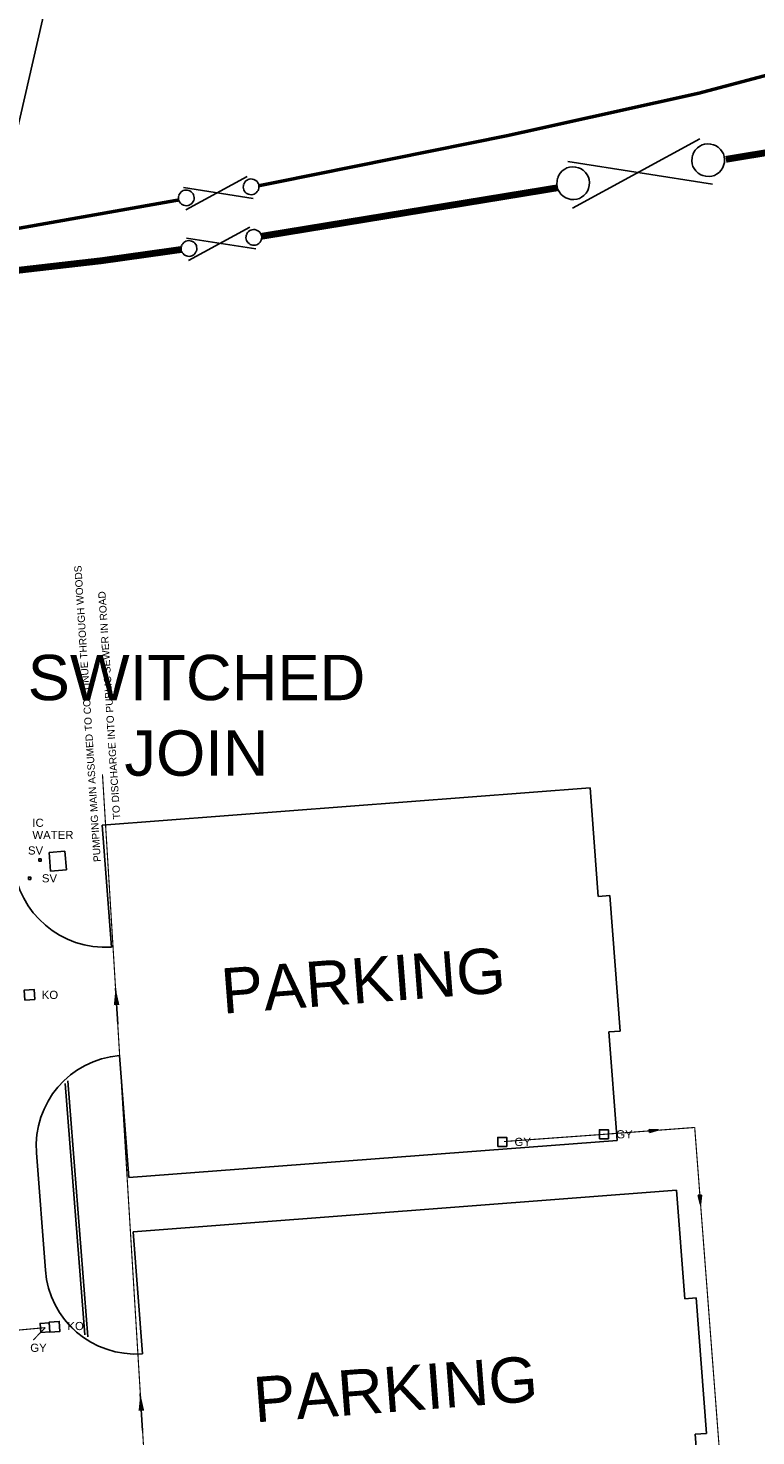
# Model space of a CAD drawing. Extents: x 14683 to 402730, y 286898 to 590920.
# Tile 36 of 39: x 246502 to 278607, y 480740 to 542871. Entities that reach past the tile are written whole.
import ezdxf

# ---------------------------------------------------------------- set-up
doc = ezdxf.new("R2010")
doc.units = 0
doc.header["$LTSCALE"] = 1500
doc.header["$MEASUREMENT"] = 0
for name, pattern in [('CENTRE', [2, 1.25, -0.25, 0.25, -0.25]), ('DASHED', [0.75, 0.5, -0.25]), ('ECL-001', [100, 50, 0, 50])]:
    doc.linetypes.add(name, pattern=pattern)
doc.layers.get('0').update_dxf_attribs({"linetype": 'CONTINUOUS'})
for name, color, linetype in [('01-SITE PLAN$0$_NIBSC_A fence 2', 7, 'CONTINUOUS'), ('01-SITE PLAN$0$_NIBSC_A fence elect', 7, 'CONTINUOUS'), ('01-SITE PLAN$0$_NIBSC_A gate', 7, 'CONTINUOUS'), ('01-SITE PLAN$0$_NIBSC_A gate 2', 7, 'CONTINUOUS'), ('01-SITE PLAN$0$_NIBSC_A site plan', 7, 'CONTINUOUS'), ('01-SITE PLAN$0$_NIBSC_S text', 7, 'CONTINUOUS'), ('_NIBSC_PH efws', 10, 'CENTRE'), ('_NIBSC_PH efws text', 10, 'CONTINUOUS'), ('_NIBSC_PH inspection covers', 6, 'CONTINUOUS'), ('_NIBSC_PH sv', 80, 'CONTINUOUS'), ('_NIBSC_PH sws', 160, 'DASHED'), ('_NIBSC_PH sws gulley', 210, 'CONTINUOUS'), ('_NIBSC_PH sws kerb outlet', 210, 'CONTINUOUS'), ('_NIBSC_PH sws text', 160, 'CONTINUOUS'), ('Xref', 7, 'CONTINUOUS')]:
    doc.layers.add(name, color=color, linetype=linetype)
doc.styles.add('01-SITE PLAN$0$Standard', font='arial.ttf')
doc.styles.get("Standard").update_dxf_attribs({"font": 'arial.ttf'})
doc.dimstyles.new('NIBSC 1-200', dxfattribs={"dimscale": 300, "dimtxt": 2.5, "dimasz": 2.5, "dimexe": 1.25, "dimexo": 0.625, "dimtad": 1, "dimdec": 0, "dimdsep": 46, "dimtxsty": 'Standard', "dimcen": 2.5, "dimclrd": 256, "dimclre": 256, "dimadec": 0, "dimazin": 0, "dimtfac": 1, "dimtdec": 0, "dimtmove": 0, "dimatfit": 2, "dimfxl": 1, "dimlwd": -1, "dimlwe": -1, "dimarcsym": 0})

# ---------------------------------------------------------------- blocks, each defined once
blk = doc.blocks.new('ECBL29')
at = {"color": 0, "linetype": 'ByBlock'}
blk.add_lwpolyline([(-0.5, -0.5), (-0.5, 0.5), (0.5, 0.5), (0.5, -0.5), (-0.5, -0.5)], dxfattribs=at)
blk = doc.blocks.new('ECBL96')
at = {"color": 0, "linetype": 'ByBlock'}
for points in [[(-0.17188, -0.5), (0, 0.5), (0.17188, -0.5), (-0.17188, -0.5)], [(0, 0.5), (-0.09375, -0.5), (0, -0.5), (0, 0.5), (0.07813, -0.5)]]:
    blk.add_lwpolyline(points, dxfattribs=at)
blk = doc.blocks.new('01-SITE PLAN$0$ECBL2')
at = {"color": 0, "linetype": 'ByBlock'}
blk.add_lwpolyline([(-0.5, -0.03125), (-0.5, 0.03125), (-0.48438, 0.125), (-0.45313, 0.21875), (-0.40625, 0.29688), (-0.35938, 0.35938), (-0.29688, 0.40625), (-0.21875, 0.45313), (-0.125, 0.48438), (-0.03125, 0.5), (0.03125, 0.5), (0.125, 0.48438), (0.21875, 0.45313), (0.29688, 0.40625), (0.35938, 0.35938), (0.40625, 0.29688), (0.45313, 0.21875), (0.48438, 0.125), (0.5, 0.03125), (0.5, -0.03125), (0.48438, -0.125), (0.45313, -0.21875), (0.40625, -0.29688), (0.35938, -0.35938), (0.29688, -0.40625), (0.21875, -0.45313), (0.125, -0.48438), (0.03125, -0.5), (-0.03125, -0.5), (-0.125, -0.48438), (-0.21875, -0.45313), (-0.29688, -0.40625), (-0.35938, -0.35938), (-0.40625, -0.29688), (-0.45313, -0.21875), (-0.48438, -0.125), (-0.5, -0.04688)], dxfattribs=at)
blk = doc.blocks.new('01-SITE PLAN')
at = {"layer": '01-SITE PLAN$0$_NIBSC_A fence 2', "const_width": 150}
for points in [[(826101, 272273), (834543, 274145), (840560, 275741), (840560, 275741)], [(815130, 270059), (826101, 272273)], [(803138, 267988), (804261, 268134), (811591, 269432)]]:
    blk.add_lwpolyline(points, dxfattribs=at)
at = {"layer": '01-SITE PLAN$0$_NIBSC_A fence elect', "const_width": 300}
for points in [[(877129, 142931), (863082, 275739), (835733, 271225)], [(828285, 269966), (815249, 267829)], [(811699, 267245), (808181, 266750), (804101, 266281)]]:
    blk.add_lwpolyline(points, dxfattribs=at)
at = {"layer": '01-SITE PLAN$0$_NIBSC_A gate'}
for points in [[(834592, 272126), (828962, 269063)], [(828755, 271129), (835138, 270128)], [(814732, 268229), (812030, 266759)], [(814732, 268229), (812030, 266759)], [(811930, 267751), (814994, 267270)], [(811930, 267751), (814994, 267270)]]:
    blk.add_lwpolyline(points, dxfattribs=at)
at = {"layer": '01-SITE PLAN$0$_NIBSC_A gate 2'}
for points in [[(814613, 270461), (811910, 268991)], [(814613, 270461), (811910, 268991)], [(811811, 269983), (814875, 269502)], [(811811, 269983), (814875, 269502)]]:
    blk.add_lwpolyline(points, dxfattribs=at)
at = {"layer": '01-SITE PLAN$0$_NIBSC_A site plan'}
for points in [[(803647, 266847), (803632, 269028), (804593, 273092), (806154, 279905), (808469, 287292), (809452, 304003), (808779, 312157)], [(808210, 241837), (829747, 243482)], [(829747, 243482), (830098, 238695)], [(808210, 241837), (808621, 236453)], [(830113, 238696), (830611, 238734)], [(830611, 238734), (831068, 232752)], [(830570, 232714), (831068, 232752)], [(830570, 232714), (830935, 227927)], [(808987, 231666), (809398, 226282)], [(806706, 230552), (807578, 219252)], [(806590, 230442), (807446, 219342)], [(809398, 226282), (830935, 227927)], [(805711, 222198), (805318, 227378)], [(809581, 223889), (833558, 225721)], [(833558, 225721), (833924, 220935)], [(809581, 223889), (809992, 218505)], [(833924, 220935), (834423, 220973)], [(834423, 220973), (834879, 214990)], [(809937, 219228), (809937, 219228)], [(834381, 214952), (834879, 214990)], [(834381, 214952), (834746, 210166)]]:
    blk.add_lwpolyline(points, dxfattribs=at)
for centre, radius, start, end in [((808351, 240506), 4062, 185.1216, 273.81557), ((809307, 227680), 4000, 94.61868, 184.32123), ((809700, 222494), 4000, 184.25244, 274.1758)]:
    blk.add_arc(centre, radius, start, end, dxfattribs=at)
at = {"layer": '01-SITE PLAN$0$_NIBSC_A gate', "rotation": 337.0000462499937}
for p, xscale, yscale, zscale in [((834955, 271188), 1440, 1440, 1440), ((828996, 270171), 1440, 1440, 1440), ((814906, 267779), 691.1999999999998, 691.1999999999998, 691.1999999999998), ((812046, 267291), 691.1999999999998, 691.1999999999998, 691.1999999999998)]:
    blk.add_blockref('01-SITE PLAN$0$ECBL2', p, dxfattribs=dict(at, xscale=xscale, yscale=yscale, zscale=zscale))
at = {"layer": '01-SITE PLAN$0$_NIBSC_A gate 2', "xscale": 691.1999999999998, "yscale": 691.1999999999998, "zscale": 691.1999999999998, "rotation": 337.0000462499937}
for p in [(814787, 270011), (811927, 269523)]:
    blk.add_blockref('01-SITE PLAN$0$ECBL2', p, dxfattribs=at)
at = {"layer": '01-SITE PLAN$0$_NIBSC_A site plan', "style": '01-SITE PLAN$0$Standard', "flags": 3}
blk.add_attdef('ISI_MICROGDS_OBJECT_NAME', (687240, 149030), '', height=0.05, rotation=4.16905, dxfattribs=at)
at = {"layer": '01-SITE PLAN$0$_NIBSC_S text', "insert": (802270, 249354), "char_height": 2000, "width": 20217.21, "attachment_point": 1, "style": '01-SITE PLAN$0$Standard'}
blk.add_mtext('\\pxqc;{\\Fhelv|c0;SWITCHED\\PJOIN}', dxfattribs=at)
at = {"layer": '01-SITE PLAN$0$_NIBSC_S text', "char_height": 2000, "width": 20217.21, "attachment_point": 1, "rotation": 4.36778, "style": '01-SITE PLAN$0$Standard'}
for insert in [(813386, 235505), (814810, 217468)]:
    blk.add_mtext('{\\Fhelv|c0;PARKING}', dxfattribs=dict(at, insert=insert))

msp = doc.modelspace()

# ---------------------------------------------------------------- linework, layer by layer
at = {"layer": '_NIBSC_PH efws', "const_width": 50}
msp.add_lwpolyline([(253953, 441630), (249781, 509936)], dxfattribs=at)
at = {"layer": '_NIBSC_PH inspection covers', "linetype": 'ECL-001'}
msp.add_lwpolyline([(248125, 506540), (248189, 505718), (247491, 505662), (247427, 506484), (248125, 506540)], dxfattribs=at)
msp.add_lwpolyline([(248125, 506540), (248189, 505718), (247491, 505662), (247427, 506484), (248125, 506540)], dxfattribs=at)
at = {"layer": '_NIBSC_PH sws', "const_width": 50}
for points in [[(267496, 493730), (271781, 494039)], [(271781, 494039), (275910, 494351)], [(275909, 494361), (277293, 476252)], [(234367, 484341), (247255, 485516)], [(247255, 485516), (246728, 484970)]]:
    msp.add_lwpolyline(points, dxfattribs=at)

# ---------------------------------------------------------------- block references
at = {"layer": '_NIBSC_PH sv', "xscale": 100, "yscale": 100, "zscale": 100}
for p in [(247019, 506152), (246567, 505350)]:
    msp.add_blockref('ECBL29', p, dxfattribs=at)
at = {"layer": '_NIBSC_PH sws'}
for p, xscale, yscale, zscale, rotation in [((274111, 494220), 400.0000000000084, 400.0000000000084, 400.0000000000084, 276.6174115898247), ((276153, 491164), 400.0000000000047, 400.0000000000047, 400.0000000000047, 184.5692797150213)]:
    msp.add_blockref('ECBL96', p, dxfattribs=dict(at, xscale=xscale, yscale=yscale, zscale=zscale, rotation=rotation))
at = {"layer": '_NIBSC_PH sws gulley', "xscale": 400, "yscale": 400, "zscale": 400}
for p in [(271905, 494050), (267418, 493714)]:
    msp.add_blockref('ECBL29', p, dxfattribs=at)
at = {"layer": '_NIBSC_PH sws gulley', "xscale": 400.0000000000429, "yscale": 400.0000000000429, "zscale": 400.0000000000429, "rotation": 3.881998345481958}
msp.add_blockref('ECBL29', (247243, 485515), dxfattribs=at)
at = {"layer": '_NIBSC_PH sws kerb outlet'}
for p, xscale, yscale, zscale, rotation in [((246560, 500207), 439.9999999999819, 439.9999999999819, 439.9999999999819, 4.22642544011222), ((247669, 485557), 440.0000000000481, 440.0000000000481, 440.0000000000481, 3.980276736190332)]:
    msp.add_blockref('ECBL29', p, dxfattribs=dict(at, xscale=xscale, yscale=yscale, zscale=zscale, rotation=rotation))
at = {"layer": 'Xref'}
msp.add_blockref('01-SITE PLAN', (-558449, 265856), dxfattribs=at)

# ---------------------------------------------------------------- texts
at = {"layer": '_NIBSC_PH efws text'}
for s, p in [('PUMPING MAIN ASSUMED TO CONTINUE THROUGH WOODS', (249711, 506081)), ('TO DISCHARGE INTO PUBLIC SEWER IN ROAD', (250570, 507966))]:
    msp.add_text(s, height=320, rotation=93.76751, dxfattribs=at).set_placement(p)
at = {"layer": '_NIBSC_PH sv'}
for p in [(246492, 506397), (247107, 505168)]:
    msp.add_text('SV', height=360, dxfattribs=at).set_placement(p)
at = {"layer": '_NIBSC_PH sws gulley'}
for p in [(272445, 493870), (267958, 493534), (246594, 484448)]:
    msp.add_text('GY', height=360, dxfattribs=at).set_placement(p)
at = {"layer": '_NIBSC_PH sws kerb outlet'}
for p in [(247099, 500024), (248233, 485408)]:
    msp.add_text('KO', height=360, dxfattribs=at).set_placement(p)
at = {"layer": '_NIBSC_PH sws text'}
for s, p in [('IC', (246687, 507620)), ('WATER', (246687, 507080))]:
    msp.add_text(s, height=360, dxfattribs=at).set_placement(p)

# ---------------------------------------------------------------- leaders
at = {"layer": '_NIBSC_PH efws'}
for points in [[(250358, 500505), (250455, 498914)], [(251451, 482599), (251550, 480973)]]:
    msp.add_leader(points, dimstyle='NIBSC 1-200', override={"dimgap": 0.625, "dimtad": 0}, dxfattribs=at)

doc.saveas('drawing.dxf')
